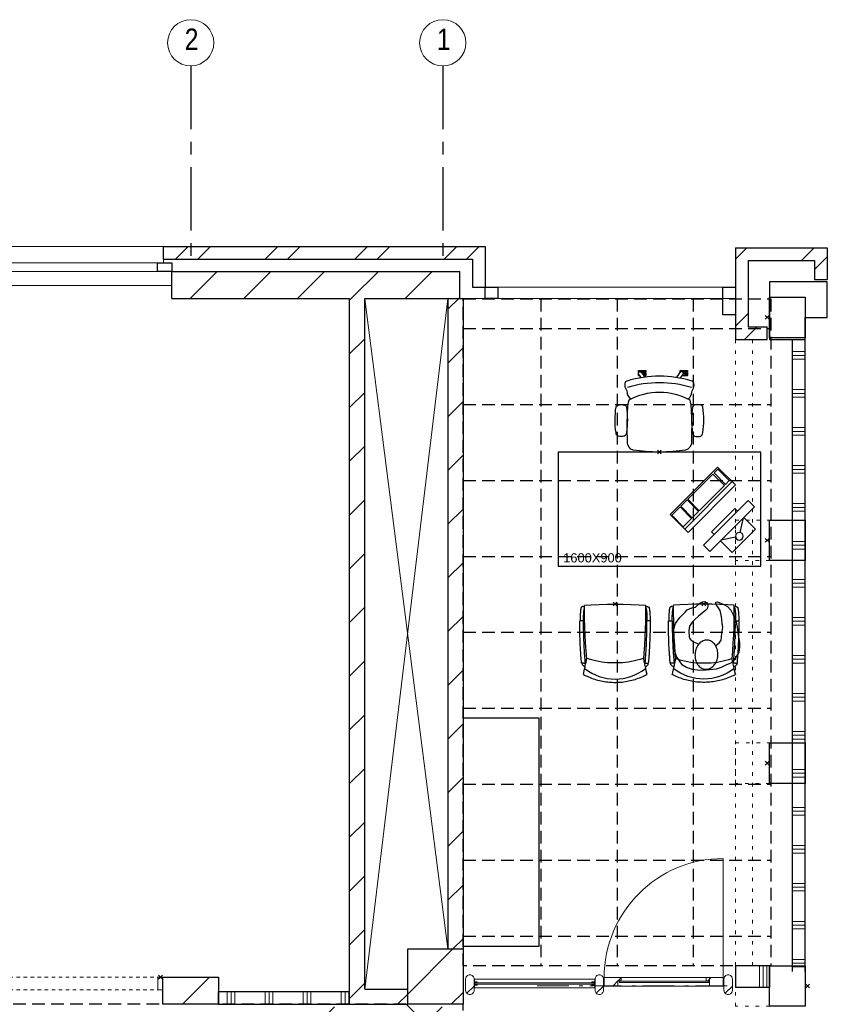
# Model space of a CAD drawing. Header units: millimetres. Extents: x -75976 to 232306, y 42824 to 140527.
# Tile 17 of 199: x 17552 to 23927, y 88835 to 96611. Entities that reach past the tile are written whole.
import ezdxf

# ---------------------------------------------------------------- set-up
doc = ezdxf.new("R2010")
doc.units = ezdxf.units.MM
doc.header["$LTSCALE"] = 400
doc.header["$PDMODE"] = 3
doc.header["$PDSIZE"] = 15
for name, pattern in [('CENTER', [2, 1.25, -0.25, 0.25, -0.25]), ('HIDDEN', [0.375, 0.25, -0.125]), ('STYLE_05', [0.208282, 0.069427, -0.138855]), ('STYLE_06', [1.041641, 0.625, -0.208282, 0.069427, -0.138931]), ('STYLE_21', [0.138889, 0.069444, -0.069444])]:
    doc.linetypes.add(name, pattern=pattern)
for name, color, linetype in [('-gd', 2, 'Continuous'), ('-ve', 2, 'HIDDEN'), ('co2-1-n-1-0-8_ip0', 7, 'Continuous'), ('inr', 4, 'Continuous'), ('plafond', 255, 'HIDDEN'), ('plat', 5, 'Continuous'), ('sona-s008_ip0', 7, 'Continuous'), ('stramien', 1, 'CENTER'), ('symbol', 1, 'Continuous'), ('timmerwerk-ge', 150, 'Continuous')]:
    doc.layers.add(name, color=color, linetype=linetype)
for name, color, linetype, lineweight in [('Buitenkozijnen', 140, 'Continuous', 15), ('Interieur-scheidingswand-vertikaal', 5, 'Continuous', 25), ('Interieur-systeemwand glas', 140, 'STYLE_21', 15), ('mat-baksteen', 5, 'Continuous', 25), ('mat-beton (ihwg)', 5, 'Continuous', 25), ('mat-glas-hor', 140, 'Continuous', 15), ('mat-kalkzandsteen', 5, 'Continuous', 25), ('mat-naaldhout', 140, 'Continuous', 15), ('mat-scheidingswand-horizontaal', 5, 'Continuous', 25), ('None', 7, 'Continuous', 9)]:
    doc.layers.add(name, color=color, linetype=linetype, lineweight=lineweight)
doc.styles.add('Arial', font='arial.ttf', dxfattribs={"height": 176.388889})
doc.styles.add('Arial Narrow', font='ARIALN.TTF', dxfattribs={"height": 222.25})

# ---------------------------------------------------------------- blocks, each defined once
blk = doc.blocks.new('*X73')
at = {"layer": 'None', "lineweight": 9}
for p, q in [((-20994.2, 8280), (-20780.2, 8494)), ((-20570, 8280), (-20356, 8494)), ((-20145.7, 8280), (-19931.7, 8494)), ((-19721.4, 8280), (-19507.4, 8494)), ((-19297.2, 8280), (-19083.2, 8494)), ((-18872.9, 8280), (-18863.9, 8289))]:
    blk.add_line(p, q, dxfattribs=at)
blk = doc.blocks.new('*X74')
at = {"layer": 'None', "lineweight": 9}
for p, q in [((-21108.5, 8590), (-21008.5, 8690)), ((-20932.1, 8590), (-20832.1, 8690)), ((-20401.4, 8590), (-20301.4, 8690)), ((-20225, 8590), (-20125, 8690)), ((-19694.3, 8590), (-19594.3, 8690)), ((-19517.9, 8590), (-19417.9, 8690)), ((-18987.2, 8590), (-18887.2, 8690)), ((-18810.8, 8590), (-18710.8, 8690))]:
    blk.add_line(p, q, dxfattribs=at)
blk = doc.blocks.new('*X80')
at = {"layer": 'None', "lineweight": 9}
blk.add_line((-21053.8, 2705), (-20839.8, 2919), dxfattribs=at)
blk = doc.blocks.new('*X81')
at = {"layer": 'None', "lineweight": 9}
for p, q in [((-19275.9, 2785.8), (-18919.7, 3142)), ((-18932.5, 2705), (-18838.9, 2798.5))]:
    blk.add_line(p, q, dxfattribs=at)
blk = doc.blocks.new('Gevelpui best-uitbr 1330 (2D)')
at = {"layer": 'Buitenkozijnen', "lineweight": 15}
for p, q in [((-731.5, 71), (731.5, 71)), ((-731.5, 4), (-731.5, 71)), ((-731.5, 4), (731.5, 4)), ((731.5, 4), (731.5, 71))]:
    blk.add_line(p, q, dxfattribs=at)
at = {"layer": 'Buitenkozijnen', "color": 92, "lineweight": 25}
for points in [[(-731.5, 71), (-617.5, 71), (-617.5, 4), (-731.5, 4)], [(617.5, 71), (731.5, 71), (731.5, 4), (617.5, 4)]]:
    blk.add_lwpolyline(points, close=True, dxfattribs=at)
at = {"layer": 'None', "color": 43, "linetype": 'Continuous', "lineweight": 9}
blk.add_line((-731.5, -107), (731.5, -107), dxfattribs=at)
at = {"layer": 'None', "color": 43, "linetype": 'Continuous', "lineweight": 9, "flags": 128}
blk.add_lwpolyline([(-665, 71), (-665, 200), (665, 200), (665, 71)], dxfattribs=at)
blk = doc.blocks.new('*X87')
at = {"layer": 'None', "lineweight": 9}
for p, q in [((-20700, 2705), (-20700, 2805)), ((-20670, 2705), (-20670, 2805)), ((-20640, 2705), (-20640, 2805)), ((-20400, 2705), (-20400, 2805)), ((-20370, 2705), (-20370, 2805)), ((-20340, 2705), (-20340, 2805)), ((-20100, 2705), (-20100, 2805)), ((-20070, 2705), (-20070, 2805)), ((-20040, 2705), (-20040, 2805)), ((-19800, 2705), (-19800, 2805)), ((-19770, 2705), (-19770, 2805)), ((-19740, 2705), (-19740, 2805))]:
    blk.add_line(p, q, dxfattribs=at)
blk = doc.blocks.new('systeemwandstijl 880 hoh')
at = {"layer": 'Interieur-systeemwand glas', "color": 43, "linetype": 'Continuous', "lineweight": 9}
blk.add_lwpolyline([(0, 20), (100, 20), (100, -20), (0, -20)], close=True, dxfattribs=at)
at = {"layer": 'Interieur-systeemwand glas', "color": 43, "linetype": 'Continuous', "lineweight": 15}
blk.add_point((0, 0), dxfattribs=at)
blk = doc.blocks.new('Systeemwand B (2D)')
at = {"layer": 'Interieur-systeemwand glas', "lineweight": 15}
for p, q in [((0, 50), (1323, 50)), ((0, -50), (1323, -50))]:
    blk.add_line(p, q, dxfattribs=at)
at = {"layer": 'None', "color": 7, "rotation": 270}
blk.add_blockref('systeemwandstijl 880 hoh', (20, 50), dxfattribs=at)
at = {"layer": 'None', "color": 7, "xscale": -1, "rotation": 90}
blk.add_blockref('systeemwandstijl 880 hoh', (1303, 50), dxfattribs=at)
blk = doc.blocks.new('*X91')
at = {"layer": 'None', "lineweight": 9}
for p, q in [((-18958.9, 8194), (-18872.9, 8280)), ((-18958.9, 7769.7), (-18838.9, 7889.7)), ((-18958.9, 7345.4), (-18838.9, 7465.4)), ((-18958.9, 6921.2), (-18838.9, 7041.2)), ((-18958.9, 6496.9), (-18838.9, 6616.9)), ((-18958.9, 6072.6), (-18838.9, 6192.6)), ((-18958.9, 5648.4), (-18838.9, 5768.4)), ((-18958.9, 5224.1), (-18838.9, 5344.1)), ((-18958.9, 4799.8), (-18838.9, 4919.8)), ((-18958.9, 4375.6), (-18838.9, 4495.6)), ((-18958.9, 3951.3), (-18838.9, 4071.3)), ((-18958.9, 3527.1), (-18838.9, 3647.1)), ((-18919.7, 3142), (-18838.9, 3222.8))]:
    blk.add_line(p, q, dxfattribs=at)
blk = doc.blocks.new('*X92')
at = {"layer": 'None', "lineweight": 9}
blk.add_line((-19356.7, 2705), (-19275.9, 2785.8), dxfattribs=at)
blk = doc.blocks.new('*X93')
at = {"layer": 'None', "lineweight": 9}
for p, q in [((-19734.9, 8266.5), (-19721.4, 8280)), ((-19734.9, 7842.2), (-19614.9, 7962.2)), ((-19734.9, 7418), (-19614.9, 7538)), ((-19734.9, 6993.7), (-19614.9, 7113.7)), ((-19734.9, 6569.4), (-19614.9, 6689.4)), ((-19734.9, 6145.2), (-19614.9, 6265.2)), ((-19734.9, 5720.9), (-19614.9, 5840.9)), ((-19734.9, 5296.6), (-19614.9, 5416.6)), ((-19734.9, 4872.4), (-19614.9, 4992.4)), ((-19734.9, 4448.1), (-19614.9, 4568.1)), ((-19734.9, 4023.8), (-19614.9, 4143.8)), ((-19734.9, 3599.6), (-19614.9, 3719.6)), ((-19734.9, 3175.3), (-19614.9, 3295.3)), ((-19734.9, 2751.1), (-19614.9, 2871.1))]:
    blk.add_line(p, q, dxfattribs=at)
blk = doc.blocks.new('*U106')
at = {"layer": 'None', "color": 43, "linetype": 'Continuous', "lineweight": 9}
for p, q in [((-19614.9, 8276), (-18958.9, 3142)), ((-18958.9, 8276), (-19614.9, 2825))]:
    blk.add_line(p, q, dxfattribs=at)
blk = doc.blocks.new('SONA-S008_B2')
at = {"layer": '-gd'}
blk.add_open_spline([(-253, -509.5), (-87.8, -560.2), (87.8, -560.2), (253, -509.5)], degree=3, dxfattribs=at)
for points in [[(-206.6, -15.8), (-79.4, 5.3), (79.6, 5.3), (206.6, -15.8)], [(-253, -272.1), (-257.1, -206.8), (-252.1, -139.2), (-253, -73.9)], [(-253, -73.9), (-253.4, -51.6), (-233.1, -20.2), (-206.6, -15.8)], [(206.6, -15.8), (233.1, -20.2), (253.4, -51.6), (253, -73.9)], [(253, -73.9), (252.1, -139.2), (257.1, -206.8), (253, -272.1)], [(-342.5, -153.6), (-353.5, -221.1), (-351.5, -287.6), (-342.5, -355.4)], [(-325.3, -126.1), (-337, -131.7), (-340.4, -140.8), (-342.5, -153.6)], [(-277.9, -126.1), (-287.8, -121.3), (-315.3, -121.3), (-325.3, -126.1)], [(-260.7, -153.6), (-262.7, -140.8), (-266.2, -131.7), (-277.9, -126.1)], [(-260.7, -355.4), (-251.6, -287.6), (-249.7, -221.1), (-260.7, -153.6)], [(260.6, -355.4), (251.6, -287.6), (249.7, -221.1), (260.6, -153.6)], [(260.6, -153.6), (262.7, -140.8), (266.2, -131.7), (277.9, -126.1)], [(277.9, -126.1), (287.8, -121.3), (315.3, -121.3), (325.3, -126.1)], [(325.3, -126.1), (337, -131.7), (340.4, -140.8), (342.5, -153.6)], [(342.5, -153.6), (353.4, -221.1), (351.5, -287.6), (342.5, -355.4)], [(-255.2, -303.9), (-254.1, -304.3), (-252.9, -304.7), (-251.7, -305.1)], [(-238.9, -411.5), (-253, -365.7), (-250.2, -318.7), (-253, -272.1)], [(253, -272.1), (250.2, -318.7), (253, -365.7), (238.9, -411.5)], [(251.9, -297.7), (252.9, -297.4), (253.8, -297.1), (254.7, -296.8)], [(-342.5, -355.4), (-341.5, -363), (-333.6, -369.9), (-326.1, -371.8)], [(-326.1, -371.8), (-310.3, -375.7), (-292.8, -375.7), (-277, -371.8)], [(-277, -371.8), (-269.5, -369.9), (-261.7, -363), (-260.7, -355.4)], [(-250.7, -332.5), (-253.1, -331.7), (-255.4, -330.9), (-257.6, -330.2)], [(256.9, -323.2), (255, -323.8), (253.1, -324.4), (251, -325.1)], [(277, -371.8), (269.5, -369.9), (261.7, -363), (260.6, -355.4)], [(326.1, -371.8), (310.3, -375.7), (292.8, -375.7), (277, -371.8)], [(342.5, -355.4), (341.5, -363), (333.6, -369.9), (326.1, -371.8)], [(-227.3, -418.1), (-247.1, -436.6), (-255.7, -455.2), (-255.5, -473.7)], [(238.9, -411.5), (95.4, -494.5), (-95.5, -494.5), (-238.9, -411.5)], [(255.5, -473.7), (255.7, -455.2), (247.1, -436.6), (227.3, -418.1)], [(-272.1, -515.2), (-274.4, -533.8), (-273.7, -555.7), (-258.6, -560.1)], [(-255.5, -473.7), (-255.4, -489), (-270.3, -500.1), (-272.1, -515.2)], [(272.1, -515.2), (270.3, -500.1), (255.4, -489), (255.5, -473.7)], [(258.6, -560.1), (273.7, -555.6), (274.4, -533.8), (272.1, -515.2)], [(-258.6, -560.1), (-77.4, -613.6), (78.8, -613.6), (258.6, -560.1)], [(-222.4, -606.9), (-222.4, -604.9), (-220.7, -603.3), (-218.7, -603.3)], [(-222.4, -615.1), (-222.4, -615.1), (-222.4, -606.9), (-222.4, -606.9)], [(-218.8, -615.1), (-218.8, -615.1), (-222.4, -615.1), (-222.4, -615.1)], [(-222.4, -629.9), (-222.4, -629.9), (-222.4, -618.1), (-222.4, -618.1)], [(-222.4, -618.1), (-222.4, -618.1), (-198.5, -618.1), (-198.5, -618.1)], [(-198.5, -615.1), (-198.5, -615.1), (-218.8, -615.1), (-218.8, -615.1)], [(-218.7, -603.3), (-218.7, -603.3), (-192, -603.3), (-176.8, -603.3)], [(-198.5, -618.1), (-198.5, -618.1), (-198.5, -615.1), (-198.5, -615.1)], [(-198.5, -615.1), (-198.5, -615.1), (-186.7, -615.2), (-186.7, -615.2)], [(-198.5, -618.1), (-198.5, -618.1), (-189.1, -618.2), (-187.1, -618.2)], [(-182.7, -633.4), (-188.4, -629.2), (-189.7, -621.1), (-185.5, -615.4)], [(-185.4, -615.2), (-186.2, -615.2), (-186.7, -615.2), (-186.7, -615.2)], [(-186.7, -615.2), (-186.7, -615.2), (-186.7, -616.4), (-186.7, -617.3)], [(-185.5, -615.4), (-185.5, -615.4), (-176.5, -602.9), (-162.6, -583.8)], [(-134.5, -588.9), (-152.4, -613.6), (-164.7, -630.5), (-164.7, -630.5)], [(106.4, -606.6), (106.4, -604.6), (108, -603), (110, -603)], [(106.4, -614.8), (106.4, -614.8), (106.4, -606.6), (106.4, -606.6)], [(110.1, -614.8), (110.1, -614.8), (106.4, -614.8), (106.4, -614.8)], [(106.4, -629.7), (106.4, -629.7), (106.4, -617.8), (106.4, -617.8)], [(106.4, -617.8), (106.4, -617.8), (130.3, -617.8), (130.3, -617.8)], [(110, -603), (110, -603), (115.6, -603), (123.1, -603)], [(130.3, -614.8), (130.3, -614.8), (110.1, -614.8), (110.1, -614.8)], [(143.1, -630.4), (143.1, -630.4), (131.8, -614.9), (115.2, -592)], [(130.3, -617.8), (130.3, -617.8), (130.3, -614.8), (130.3, -614.8)], [(130.3, -614.8), (130.3, -614.8), (130.9, -614.8), (131.7, -614.8)], [(130.3, -617.8), (130.3, -617.8), (131.9, -617.8), (133.9, -617.8)], [(143.7, -587.5), (156, -604.4), (163.9, -615.2), (163.9, -615.2)], [(154.9, -602.9), (159.4, -602.9), (162.3, -602.9), (162.3, -602.9)], [(163.9, -615.2), (168.1, -621), (166.8, -629.1), (161.1, -633.2)], [(162.3, -602.9), (164.4, -602.9), (166, -604.6), (166, -606.6)], [(166, -614.8), (166, -614.8), (164.6, -614.8), (163.5, -614.8)], [(165.3, -617.8), (165.8, -617.8), (166, -617.8), (166, -617.8)], [(166, -606.6), (166, -606.6), (166, -614.8), (166, -614.8)], [(166, -617.8), (166, -617.8), (166, -618.6), (166, -619.9)], [(-222.5, -641.1), (-222.5, -641.1), (-222.4, -632.9), (-222.4, -632.9)], [(-218.8, -644.8), (-220.8, -644.8), (-222.5, -643.1), (-222.5, -641.1)], [(-198.6, -630), (-198.6, -630), (-222.4, -629.9), (-222.4, -629.9)], [(-222.4, -632.9), (-222.4, -632.9), (-218.8, -632.9), (-218.8, -632.9)], [(-218.8, -632.9), (-218.8, -632.9), (-198.6, -633), (-198.6, -633)], [(-166.5, -644.9), (-166.5, -644.9), (-218.8, -644.8), (-218.8, -644.8)], [(-198.6, -633), (-198.6, -633), (-198.6, -630), (-198.6, -630)], [(-198.6, -630), (-198.6, -630), (-186.7, -630), (-186.7, -630)], [(-198.6, -633), (-198.6, -633), (-186.7, -633), (-186.7, -633)], [(-185.9, -630), (-186.4, -630), (-186.7, -630), (-186.7, -630)], [(-186.7, -630), (-186.7, -630), (-186.7, -633), (-186.7, -633)], [(-186.7, -633), (-186.7, -633), (-185.3, -633), (-183.1, -633)], [(-164.7, -630.5), (-168.8, -636.2), (-176.9, -637.5), (-182.7, -633.4)], [(-182.7, -633.4), (-182.7, -633.4), (-182.7, -633.4), (-182.7, -633.4)], [(-167.1, -633), (-166.7, -633), (-166.5, -633), (-166.5, -633)], [(-166.5, -633), (-166.5, -633), (-162.9, -633.1), (-162.9, -633.1)], [(-162.9, -641.3), (-162.9, -643.3), (-164.5, -644.9), (-166.5, -644.9)], [(-162.8, -630.1), (-162.8, -630.1), (-163.4, -630.1), (-164.4, -630)], [(-162.9, -633.1), (-162.9, -633.1), (-162.9, -641.3), (-162.9, -641.3)], [(-162.8, -628), (-162.8, -629.2), (-162.8, -630.1), (-162.8, -630.1)], [(130.3, -629.6), (130.3, -629.6), (106.4, -629.7), (106.4, -629.7)], [(106.4, -640.9), (106.4, -640.9), (106.4, -632.7), (106.4, -632.7)], [(106.4, -632.7), (106.4, -632.7), (110.1, -632.7), (110.1, -632.7)], [(110.1, -644.5), (108.1, -644.5), (106.5, -642.9), (106.4, -640.9)], [(110.1, -632.7), (110.1, -632.7), (130.3, -632.6), (130.3, -632.6)], [(162.4, -644.4), (162.4, -644.4), (110.1, -644.5), (110.1, -644.5)], [(130.3, -632.6), (130.3, -632.6), (130.3, -629.6), (130.3, -629.6)], [(130.3, -629.6), (130.3, -629.6), (142.1, -629.6), (142.1, -629.6)], [(130.3, -632.6), (130.3, -632.6), (142.2, -632.6), (142.2, -632.6)], [(142.5, -629.6), (142.3, -629.6), (142.1, -629.6), (142.1, -629.6)], [(142.1, -629.6), (142.1, -629.6), (142.2, -632.6), (142.2, -632.6)], [(142.2, -632.6), (142.2, -632.6), (143.3, -632.6), (145.1, -632.6)], [(161.1, -633.2), (155.3, -637.4), (147.2, -636.1), (143.1, -630.4)], [(161.1, -633.2), (161.1, -633.2), (161.1, -633.2), (161.1, -633.2)], [(161.8, -632.6), (162.2, -632.6), (162.4, -632.6), (162.4, -632.6)], [(162.4, -632.6), (162.4, -632.6), (166, -632.6), (166, -632.6)], [(166, -640.8), (166, -642.8), (164.4, -644.4), (162.4, -644.4)], [(166, -629.6), (166, -629.6), (165.4, -629.6), (164.4, -629.6)], [(166, -625.7), (166, -627.8), (166, -629.6), (166, -629.6)], [(166, -632.6), (166, -632.6), (166, -640.8), (166, -640.8)]]:
    blk.add_open_spline(points, degree=3)
at = {"layer": 'sona-s008_ip0'}
blk.add_point((0, 0), dxfattribs=at)
blk = doc.blocks.new('SYMB-CMP4_B2')
for p, q in [((-130, 558.1), (130, 558.1)), ((-130, 558.1), (-130, 428.1)), ((130, 558.1), (130, 428.1)), ((-25.3, 491.9), (-125, 428.1)), ((25.3, 491.9), (125, 428.1)), ((-250, 358.1), (-250, 428.1)), ((-250, 428.1), (0, 428.1)), ((250, 428.1), (0, 428.1)), ((250, 358.1), (250, 428.1)), ((0, 358.1), (-250, 358.1)), ((-130, 358.1), (-130, 328.1)), ((-130, 328.1), (0, 328.1)), ((0, 358.1), (250, 358.1)), ((130, 328.1), (0, 328.1)), ((130, 358.1), (130, 328.1)), ((265, 200), (-265, 200)), ((-265, 200), (-265, 0)), ((265, 162.9), (-265, 162.9)), ((265, 0), (265, 200)), ((-166.8, 141.5), (-259.7, 141.5)), ((-259.7, 12.9), (-259.7, 141.5)), ((-166.8, 12.9), (-166.8, 141.5)), ((-88, 141.5), (-159.1, 141.5)), ((-159.1, 12.9), (-159.1, 141.5)), ((-88, 12.9), (-88, 141.5)), ((200.4, 141.5), (-81.5, 141.5)), ((-81.5, 12.9), (-81.5, 141.5)), ((200.4, 12.9), (200.4, 141.5)), ((254.7, 141.5), (212.3, 141.5)), ((212.3, 12.9), (212.3, 141.5)), ((254.7, 12.9), (254.7, 141.5)), ((-265, 0), (265, 0)), ((-166.8, 12.9), (-259.7, 12.9)), ((-88, 12.9), (-159.1, 12.9)), ((200.4, 12.9), (-81.5, 12.9)), ((254.7, 12.9), (212.3, 12.9))]:
    blk.add_line(p, q)
blk.add_circle((0, 508.1), 30)
blk = doc.blocks.new('nok')
at = {"layer": 'None', "color": 43, "linetype": 'STYLE_05', "lineweight": 9}
blk.add_lwpolyline([(-135, 160), (135, 160), (135, -160), (-135, -160)], close=True, dxfattribs=at)
blk = doc.blocks.new('*X817')
at = {"layer": 'None', "lineweight": 9}
for p, q in [((-16238.9, 7860), (-16138.9, 7860)), ((-16238.9, 7830), (-16138.9, 7830)), ((-16238.9, 7800), (-16138.9, 7800)), ((-16238.9, 7560), (-16138.9, 7560)), ((-16238.9, 7530), (-16138.9, 7530)), ((-16238.9, 7500), (-16138.9, 7500)), ((-16238.9, 7260), (-16138.9, 7260)), ((-16238.9, 7230), (-16138.9, 7230)), ((-16238.9, 7200), (-16138.9, 7200)), ((-16238.9, 6960), (-16138.9, 6960)), ((-16238.9, 6930), (-16138.9, 6930)), ((-16238.9, 6900), (-16138.9, 6900)), ((-16238.9, 6660), (-16138.9, 6660)), ((-16238.9, 6630), (-16138.9, 6630)), ((-16238.9, 6600), (-16138.9, 6600)), ((-16238.9, 6360), (-16138.9, 6360)), ((-16238.9, 6330), (-16138.9, 6330)), ((-16238.9, 6300), (-16138.9, 6300)), ((-16238.9, 6060), (-16138.9, 6060)), ((-16238.9, 6030), (-16138.9, 6030)), ((-16238.9, 6000), (-16138.9, 6000)), ((-16238.9, 5760), (-16138.9, 5760)), ((-16238.9, 5730), (-16138.9, 5730)), ((-16238.9, 5700), (-16138.9, 5700)), ((-16238.9, 5460), (-16138.9, 5460)), ((-16238.9, 5430), (-16138.9, 5430)), ((-16238.9, 5400), (-16138.9, 5400)), ((-16238.9, 5160), (-16138.9, 5160)), ((-16238.9, 5130), (-16138.9, 5130)), ((-16238.9, 5100), (-16138.9, 5100)), ((-16238.9, 4860), (-16138.9, 4860)), ((-16238.9, 4830), (-16138.9, 4830)), ((-16238.9, 4800), (-16138.9, 4800)), ((-16238.9, 4560), (-16138.9, 4560)), ((-16238.9, 4530), (-16138.9, 4530)), ((-16238.9, 4500), (-16138.9, 4500)), ((-16238.9, 4260), (-16138.9, 4260)), ((-16238.9, 4230), (-16138.9, 4230)), ((-16238.9, 4200), (-16138.9, 4200)), ((-16238.9, 3960), (-16138.9, 3960)), ((-16238.9, 3930), (-16138.9, 3930)), ((-16238.9, 3900), (-16138.9, 3900)), ((-16238.9, 3660), (-16138.9, 3660)), ((-16238.9, 3630), (-16138.9, 3630)), ((-16238.9, 3600), (-16138.9, 3600)), ((-16238.9, 3360), (-16138.9, 3360)), ((-16238.9, 3330), (-16138.9, 3330)), ((-16238.9, 3300), (-16138.9, 3300)), ((-16238.9, 3060), (-16138.9, 3060)), ((-16238.9, 3030), (-16138.9, 3030)), ((-16238.9, 3000), (-16138.9, 3000))]:
    blk.add_line(p, q, dxfattribs=at)
blk = doc.blocks.new('Kolom 280x320')
at = {"layer": 'mat-beton (ihwg)', "lineweight": 25}
blk.add_lwpolyline([(-300, 160), (-20, 160), (-20, -160), (-300, -160)], close=True, dxfattribs=at)
at = {"layer": 'None', "color": 92, "linetype": 'Continuous', "lineweight": 5}
blk.add_point((0, 0), dxfattribs=at)
blk = doc.blocks.new('Kolom hoek 330x330')
at = {"layer": 'mat-beton (ihwg)', "lineweight": 25, "flags": 128}
blk.add_lwpolyline([(-175, 0), (0, 0), (0, -175), (280, -175), (280, 280), (-175, 280)], close=True, dxfattribs=at)
blk = doc.blocks.new('*X1013')
at = {"layer": 'None', "lineweight": 9}
for p, q in [((-16644.2, 8635.3), (-16599.5, 8680)), ((-16168.7, 8580), (-16068.7, 8680))]:
    blk.add_line(p, q, dxfattribs=at)
blk = doc.blocks.new('*X1014')
at = {"layer": 'None', "lineweight": 9}
blk.add_line((-16063.9, 8508.4), (-15963.9, 8608.4), dxfattribs=at)
blk = doc.blocks.new('*X1038')
at = {"layer": 'None', "lineweight": 9}
for p, q in [((-16688.9, 8590.5), (-16644.2, 8635.3)), ((-16688.9, 8059.8), (-16588.9, 8159.8))]:
    blk.add_line(p, q, dxfattribs=at)
blk = doc.blocks.new('*X1039')
at = {"layer": 'None', "lineweight": 9}
blk.add_line((-16617.3, 7955), (-16517.3, 8055), dxfattribs=at)
blk = doc.blocks.new('*X129')
at = {"layer": 'None', "lineweight": 5}
blk.add_line((-23.7, -23.7), (33.5, 33.5), dxfattribs=at)
blk = doc.blocks.new('houten stijl 67 x 114')
at = {"layer": 'mat-naaldhout', "color": 140, "linetype": 'Continuous', "lineweight": 15, "flags": 128}
blk.add_lwpolyline([(33.5, 0), (33.5, 0, -0.414214), (0, -33.5), (0, -33.5, -0.414214), (-33.5, 0), (-33.5, 88), (-33.5, 88, -0.414214), (0, 121.5), (0, 121.5, -0.414214), (33.5, 88)], format="xyb", close=True, dxfattribs=at)
at = {"layer": 'mat-naaldhout', "color": 140}
blk.add_blockref('*X129', (0, 0), dxfattribs=at)
blk = doc.blocks.new('*X1264')
at = {"layer": 'None', "lineweight": 5}
blk.add_line((-16908, 2891), (-16883, 2916), dxfattribs=at)
blk = doc.blocks.new('*X1265')
at = {"layer": 'None', "lineweight": 5}
for p, q in [((-17657.1, 2849), (-17616.2, 2889.9)), ((-17615.1, 2891), (-17591.2, 2914.9))]:
    blk.add_line(p, q, dxfattribs=at)
blk = doc.blocks.new('*U1266')
at = {"layer": 'mat-glas-hor', "color": 140, "lineweight": 15}
blk.add_lwpolyline([(-16899.5, 2876.5), (-17604.6, 2876.5), (-17604.6, 2888.5), (-16899.5, 2888.5)], close=True, dxfattribs=at)
at = {"layer": 'mat-naaldhout', "color": 140, "linetype": 'Continuous', "lineweight": 15}
for points in [[(-17616.2, 2891), (-17591.2, 2891), (-17591.2, 2916), (-17725.2, 2916), (-17725.2, 2849), (-17616.2, 2849)], [(-16894.2, 2891), (-16919.2, 2891), (-16919.2, 2916), (-16785.2, 2916), (-16785.2, 2849), (-16894.2, 2849)]]:
    blk.add_lwpolyline(points, close=True, dxfattribs=at)
at = {"layer": 'None', "color": 43, "linetype": 'Continuous', "lineweight": 9}
blk.add_line((-16785.2, 3856), (-16785.2, 2916), dxfattribs=at)
at = {"layer": 'None', "color": 8, "lineweight": 5}
blk.add_lwpolyline([(-17725.2, 2916), (-17725.2, 2849), (-16894.2, 2849), (-16894.2, 2916)], close=True, dxfattribs=at)
at = {"layer": 'None', "color": 43, "linetype": 'Continuous', "lineweight": 9}
blk.add_arc((-16785.2, 2916), 940, 90, 180, dxfattribs=at)
at = {"layer": 'mat-naaldhout', "color": 140}
for name in ['*X1265', '*X1264']:
    blk.add_blockref(name, (0, 0), dxfattribs=at)
blk = doc.blocks.new('*U1267')
at = {"layer": 'mat-glas-hor', "color": 8, "lineweight": 5}
blk.add_lwpolyline([(-18751.9, 2834), (-18751.9, 2904), (-17796.9, 2904), (-17796.9, 2834)], close=True, dxfattribs=at)
at = {"layer": 'mat-glas-hor', "color": 140, "lineweight": 15}
blk.add_lwpolyline([(-18745.4, 2864), (-18745.4, 2874), (-17804.9, 2874), (-17804.9, 2864)], close=True, dxfattribs=at)
at = {"layer": 'mat-naaldhout', "color": 140, "linetype": 'Continuous', "lineweight": 15, "flags": 128}
for points in [[(-18751.9, 2879.3), (-18751.9, 2904.3), (-18750.9, 2904.3, -0.414214), (-18748.9, 2902.3), (-18748.9, 2885.8, 0.414214), (-18745.4, 2882.3), (-18728.9, 2882.3, -0.414214), (-18726.9, 2880.3), (-18726.9, 2879.3)], [(-17796.9, 2879.3), (-17796.9, 2904.3), (-17797.9, 2904.3, 0.414214), (-17799.9, 2902.3), (-17799.9, 2885.8, -0.414214), (-17803.4, 2882.3), (-17819.9, 2882.3, 0.414214), (-17821.9, 2880.3), (-17821.9, 2879.3)], [(-18751.9, 2858.7), (-18751.9, 2833.7), (-18750.9, 2833.7, 0.414214), (-18748.9, 2835.7), (-18748.9, 2852.2, -0.414214), (-18745.4, 2855.7), (-18728.9, 2855.7, 0.414214), (-18726.9, 2857.7), (-18726.9, 2858.7)], [(-17796.9, 2858.7), (-17796.9, 2833.7), (-17797.9, 2833.7, -0.414214), (-17799.9, 2835.7), (-17799.9, 2852.2, 0.414214), (-17803.4, 2855.7), (-17819.9, 2855.7, -0.414214), (-17821.9, 2857.7), (-17821.9, 2858.7)]]:
    blk.add_lwpolyline(points, format="xyb", close=True, dxfattribs=at)
at = {"layer": 'None', "color": 7}
for name, p in [('*U1266', (0, 0)), ('houten stijl 67 x 114', (-18785.4, 2816)), ('houten stijl 67 x 114', (-17763.4, 2816)), ('houten stijl 67 x 114', (-16746.4, 2816)), ('houten stijl 67 x 114', (-16746.4, 2816))]:
    blk.add_blockref(name, p, dxfattribs=at)
blk = doc.blocks.new('*X1268')
at = {"layer": 'None', "lineweight": 9}
for p, q in [((-16500, 2837.5), (-16500, 3010)), ((-16470, 2837.5), (-16470, 3010)), ((-16440, 2837.5), (-16440, 3010))]:
    blk.add_line(p, q, dxfattribs=at)
blk = doc.blocks.new('co2-1-n-1-0-8_b2')
for p, q in [((-251.5, -20.3), (-255.8, -20.3)), ((251.5, -20.3), (255.8, -20.3)), ((-249.1, -132.2), (-279.1, -131.7)), ((-251.6, -131.7), (-251.6, -132.2)), ((251.6, -131.7), (251.6, -132.2)), ((-220.5, -431.4), (-220.7, -431.4)), ((220.7, -431.4), (220.5, -431.4)), ((-250, -554.2), (-241.1, -513.2)), ((-239.3, -492.8), (-236.8, -493.3)), ((-231.5, -468.8), (-234.2, -468.3)), ((234.4, -468), (231.4, -468.6)), ((236.7, -493), (239.1, -492.6)), ((241.1, -513.2), (250, -554.2))]:
    blk.add_line(p, q)
at = {"flags": 128}
for points in [[(-238.5, -9.5), (-189.8, -6), (-126.6, -2.7), (-63.3, -0.7), (0, 0)], [(0, 0), (63.3, -0.7), (126.6, -2.7), (189.8, -6), (238.5, -9.5)], [(-255.8, -20.3), (-257.1, -20.4), (-258.3, -20.7), (-259.5, -21.1), (-260.7, -21.6), (-261.9, -22.1), (-263, -22.8), (-264.1, -23.6), (-265.4, -24.8), (-266.8, -26.5), (-267.8, -28.1), (-268.4, -29.4), (-268.8, -30.4), (-269.5, -32.8), (-270, -34.9), (-270.5, -37.1), (-270.9, -39.4), (-271.3, -41.9), (-271.6, -44.3), (-272, -46.9), (-272.4, -49.7), (-272.7, -52.9), (-273.1, -56.4), (-273.5, -60.3), (-273.8, -64.4), (-274.2, -69.1), (-274.6, -74.7), (-275, -81.4), (-275.4, -89.2), (-275.8, -98.1), (-276, -105.6), (-276.2, -113.7), (-276.3, -122.4), (-276.4, -131.8)], [(-223.6, -431.8), (-228.8, -369.6), (-233.1, -307.4), (-236.5, -244.1), (-239, -180.9), (-240.5, -117.6), (-241, -54.2), (-240.8, -12)], [(240.8, -12), (240.9, -73.4), (240.1, -134.8), (238.4, -198.1), (235.7, -261.3), (232, -324.6), (227.4, -387.7), (223.6, -431.8)], [(255.8, -20.3), (257.1, -20.4), (258.3, -20.7), (259.5, -21.1), (260.7, -21.6), (261.9, -22.1), (263, -22.8), (264.1, -23.6), (265.4, -24.8), (266.8, -26.5), (267.8, -28.1), (268.4, -29.4), (268.8, -30.4), (269.5, -32.8), (270, -34.9), (270.5, -37.1), (270.9, -39.4), (271.3, -41.9), (271.6, -44.3), (272, -46.9), (272.4, -49.7), (272.7, -52.9), (273.1, -56.4), (273.5, -60.3), (273.8, -64.4), (274.2, -69.1), (274.6, -74.7), (275, -81.4), (275.4, -89.2), (275.8, -98.1), (276, -105.6), (276.2, -113.7), (276.3, -122.4), (276.4, -131.8)], [(-250, -468), (-253.3, -468.2), (-255.6, -468.2), (-257.8, -468.2), (-259.7, -468), (-261.4, -467.8), (-262.7, -467.5), (-264.9, -466.6), (-266.3, -450.4), (-267.4, -435.8), (-268.5, -422.4), (-269.3, -410.3), (-270, -401), (-270.6, -392.6), (-271.1, -385.1), (-271.5, -378.5), (-271.8, -372.8), (-272.1, -368), (-272.9, -354.6), (-273.7, -340.4), (-274.5, -325.4), (-275.2, -310.1), (-275.8, -294.9), (-276.6, -274.8), (-277.3, -254.8), (-277.8, -234.9), (-278, -228.3), (-278.2, -221.8), (-278.3, -215.3), (-278.4, -208.9), (-278.5, -202.3), (-278.7, -195.2), (-278.8, -187.2), (-278.9, -178.1), (-279, -168.1), (-279.1, -157), (-279.1, -144.8), (-279.1, -131.7)], [(-240.5, -95.2), (-241.5, -95.2), (-243, -95.2), (-244.8, -95.2), (-246.8, -95.2), (-248.9, -95.3), (-251, -95.3)], [(-250, -468), (-248.5, -467.9), (-246.1, -467.6), (-243.8, -467.2), (-241.7, -466.8), (-239.8, -466.3), (-238.2, -465.8), (-237, -465.2), (-235, -464), (-236.3, -448.9), (-237.4, -435.5), (-238.3, -423.4), (-239.1, -412.6), (-239.8, -403.2), (-240.3, -395.1), (-240.8, -388.6), (-241.2, -382.4), (-241.6, -376), (-242, -369.6), (-242.4, -363.2), (-243.5, -343.6), (-244.5, -323.8), (-245.4, -304), (-246.2, -285.1), (-246.9, -266.1), (-247.5, -247.9), (-247.9, -231.1), (-248, -226.2), (-248.2, -220.5), (-248.3, -213.9), (-248.5, -206.4), (-248.6, -197.9), (-248.8, -188.5), (-248.9, -176.2), (-249, -162.7), (-249.1, -147.9), (-249.1, -132.2)], [(249.1, -132.2), (249.1, -146.9), (249, -160.6), (248.9, -172.9), (248.8, -183.9), (248.7, -193.5), (248.5, -201.8), (248.4, -208.3), (248.3, -214.7), (248.2, -221.1), (248, -227.6), (247.9, -234.1), (247.3, -253.9), (246.6, -273.8), (245.9, -293.6), (245, -312.5), (244.1, -331.4), (243.2, -349.5), (242.2, -366.2), (241.9, -371), (241.5, -376.6), (241.1, -383.1), (240.6, -390.6), (240.1, -398.9), (239.4, -408.1), (238.5, -420.2), (237.5, -433.4), (236.4, -447.9), (235, -464), (237, -465.2), (238.2, -465.8), (239.8, -466.3), (241.7, -466.8), (243.8, -467.2), (246.1, -467.6), (248.5, -467.9), (250, -468)], [(240.7, -95.2), (241.5, -95.2), (243, -95.2), (244.8, -95.2), (246.8, -95.2), (248.9, -95.3), (250.8, -95.3)], [(250, -468), (253.3, -468.2), (255.6, -468.2), (257.8, -468.2), (259.7, -468), (261.4, -467.8), (262.7, -467.5), (263.7, -467.1), (265, -466.1), (266, -453.4), (267, -441.6), (267.8, -430.7), (268.6, -420.8), (269.2, -412), (269.8, -404.1), (270.3, -397.1), (270.7, -390.6), (271.1, -384.3), (271.5, -377.9), (271.9, -371.5), (272.3, -365), (273.4, -345.2), (274.5, -325.3), (275.4, -305.3), (276, -290.1), (276.6, -274.8), (277.1, -259.7), (277.6, -245.3), (277.9, -231.9), (278, -226.9), (278.2, -221.2), (278.3, -214.5), (278.5, -206.9), (278.6, -198.4), (278.7, -188.9), (278.9, -176.5), (279, -162.9), (279.1, -148), (279.1, -131.7), (249.1, -132.2)], [(-241.1, -513.2), (-239, -503.7), (-237.1, -494.8), (-234.9, -484.6), (-232.9, -475.3), (-231.1, -466.9), (-229.4, -459.3), (-228, -452.7), (-226.8, -447), (-225.7, -442.2), (-224.9, -438.4)], [(-224.9, -438.4), (-224.4, -436.2), (-224.1, -434.5), (-223.8, -433.2), (-223.6, -432.5)], [(-223.7, -432.8), (-223.7, -432.8), (-223.6, -432.5)], [(-223.6, -431.7), (-223.6, -431.7), (-223.6, -431.8)], [(0, -465.5), (-18.1, -465.2), (-36.1, -464.6), (-59.3, -463.1), (-82.5, -460.9), (-105.6, -457.9), (-128.5, -454.2), (-151.9, -449.7), (-175, -444.4), (-197.9, -438.3), (-220.5, -431.4)], [(220.5, -431.4), (198.1, -438.3), (175.3, -444.3), (152.1, -449.7), (128.5, -454.2), (105.7, -457.9), (82.8, -460.8), (59.5, -463.1), (36.1, -464.6), (18.1, -465.2), (0, -465.5)], [(223.6, -431.8), (223.6, -431.7), (223.6, -431.7)], [(223.6, -432.5), (223.6, -432.5), (223.7, -432.8)], [(223.6, -432.5), (223.7, -432.8), (224, -434), (224.4, -435.9), (224.9, -438.4)], [(224.9, -438.4), (225.7, -442.2), (226.8, -447), (228, -452.7), (229.4, -459.3), (231.1, -466.8), (232.9, -475.2), (234.9, -484.6), (237.1, -494.8), (239, -503.7), (241.1, -513.2)], [(-248.6, -556.9), (-241.7, -560.6), (-230.9, -566), (-220.5, -570.8), (-209.7, -575.6), (-197.7, -580.6), (-185.6, -585.3), (-173.3, -589.7), (-161, -593.7), (-148.6, -597.5), (-136.1, -601), (-123.5, -604.2), (-110.8, -607), (-98.1, -609.6), (-85.4, -611.8), (-72.6, -613.8), (-59.7, -615.4), (-46.8, -616.7), (-33.9, -617.7), (-22.6, -618.2), (-10.7, -618.6), (0, -618.7)], [(0, -618.7), (7.7, -618.6), (19.8, -618.3), (31.2, -617.8), (42.9, -617), (55.8, -615.8), (68.7, -614.3), (81.5, -612.4), (94.3, -610.3), (107, -607.8), (119.7, -605.1), (132.3, -602), (144.8, -598.6), (157.2, -594.9), (169.5, -590.9), (181.8, -586.7), (194, -582.1), (206, -577.2), (217.9, -572), (228.2, -567.2), (238.9, -562), (248.7, -556.9)]]:
    blk.add_lwpolyline(points, dxfattribs=at)
for centre, radius, start, end in [((-251.5, -32.8), 12.5, 31.88123, 90), ((-251.5, -32.8), 12.5, 293.14629, 327.65776), ((-238.3, -12), 2.5, 94.56646, 179.48074), ((238.3, -12), 2.5, 0.51926, 85.43354), ((251.5, -32.8), 12.5, 90, 148.11877), ((251.5, -32.8), 12.5, 212.34224, 246.85371), ((-233.7, -464.5), 3.77, 192.88655, 261.7566), ((-226.1, -432), 2.5, 341.68171, 5.2297), ((-226.1, -431.9), 2.5, 347.79098, 5.22757), ((226.1, -431.9), 2.5, 174.77243, 192.20902), ((226.1, -432), 2.5, 174.778, 187.14446), ((226.1, -432), 2.5, 187.15482, 198.3185), ((234, -464.6), 3.4, 276.6537, 346.92859), ((-233.6, -464.5), 28.8, 186.1005, 258.54259), ((-166.7, -477.3), 75, 191.73142, 197.31644), ((0.2, -200.9), 391.2, 232.63547, 269.9709), ((-0.2, -200.9), 391.2, 270.03074, 307.36288), ((166.7, -477.3), 75, 342.67468, 348.45132), ((234, -464.6), 28.4, 280.35782, 354.00571), ((-247.5, -554.8), 2.5, 167.79098, 242.16084), ((247.5, -554.8), 2.5, 297.83916, 12.20902)]:
    blk.add_arc(centre, radius, start, end)
for points in [[(-243.3, -32.8), (-243.7, -32.8), (-244.1, -33.5), (-245, -36.2), (-245.5, -38.1), (-246.4, -43.2), (-246.9, -46.3), (-247.8, -53.6), (-248.3, -57.8), (-249.1, -67), (-249.5, -72), (-250.2, -82.7), (-250.6, -88.4), (-251.1, -100.3), (-251.3, -106.4), (-251.5, -118.9), (-251.6, -125.3), (-251.6, -131.7)], [(243.3, -32.8), (243.7, -32.8), (244.1, -33.5), (245, -36.2), (245.5, -38.1), (246.4, -43.2), (246.9, -46.3), (247.8, -53.6), (248.3, -57.8), (249.1, -67), (249.5, -72), (250.2, -82.7), (250.6, -88.4), (251.1, -100.3), (251.3, -106.4), (251.5, -118.9), (251.6, -125.3), (251.6, -131.7)]]:
    blk.add_open_spline(points, degree=3, knots=[0, 0, 0, 0, 0.125, 0.125, 0.25, 0.25, 0.375, 0.375, 0.5, 0.5, 0.625, 0.625, 0.75, 0.75, 0.875, 0.875, 0.9994014, 0.9994014, 0.9994014, 0.9994014])
at = {"layer": 'co2-1-n-1-0-8_ip0'}
blk.add_point((0, 0), dxfattribs=at)
blk = doc.blocks.new('SYMB-PS01_B2')
blk.add_lwpolyline([(58.6, 67.4), (69.9, 77.8), (86, 96.6), (96.2, 116.4), (97.7, 170.3), (98.9, 217.4), (92.2, 250.7), (80.6, 302.7), (67.2, 348.9), (45.4, 376.3), (34.1, 387.9), (26.6, 400.2), (25.8, 409.6), (35.8, 414.1), (52.2, 410), (91.1, 399.8), (121.7, 384.5), (148.5, 360), (172.8, 323.3), (197.5, 278.9), (212.1, 231.9), (226.3, 168.8), (242.3, 111.1), (246.7, 76.3), (243.8, 35.7), (228.6, 1.8), (211, -31.7), (189.9, -56.4), (157.6, -74.3), (117.4, -97.9), (79.2, -115.8), (3.3, -132.4), (-46.9, -138.2), (-106.7, -136.4), (-153.5, -126.6), (-188.7, -109.6), (-215.4, -77.6), (-241.3, -46.4), (-264.4, 7.1), (-281.7, 87.7), (-285.3, 159.4), (-274.4, 212.1), (-245.6, 262.8), (-208.8, 307.7), (-193.1, 328.9), (-157.4, 347.2), (-130.7, 355.4), (-98.1, 391.1), (-80.1, 403.4), (-61.1, 407.8), (-46.6, 401.9), (-35.3, 388.5), (-34.1, 373.2), (-36.8, 351.9), (-46.2, 340), (-98.7, 286.6), (-128.1, 256.2), (-144.3, 235.4), (-162, 200.8), (-165.4, 167), (-158.2, 116.6), (-147, 99), (-118, 82.3), (-92.6, 73.9), (-75.3, 68.1)])
blk.add_lwpolyline([(-98.1, -12.2, 0.078796), (-89.7, -57.2, 0.088041), (-69.3, -92.8, 0.105312), (-38.1, -117.4, 0.121926), (-4.5, -124.7, 0.121926), (28.7, -115.5, 0.105312), (58.5, -89.2, 0.088041), (76.7, -52.4, 0.078796), (82.6, -7.1, 0.078796), (74.1, 37.9, 0.088041), (53.8, 73.5, 0.105312), (22.6, 98.1, 0.121926), (-11.1, 105.4, 0.121926), (-44.2, 96.2, 0.105312), (-74, 69.9, 0.088041), (-92.2, 33.1, 0.078796)], format="xyb", close=True)
blk = doc.blocks.new('plat b2')
at = {"layer": 'Buitenkozijnen', "lineweight": 15}
for p, q in [((37020, 15255.09412), (38995, 15255.09412)), ((36820, 15165.09412), (38995, 15165.09412))]:
    blk.add_line(p, q, dxfattribs=at)
at = {"layer": 'Buitenkozijnen', "color": 92, "lineweight": 25}
for points in [[(37020, 15255.09412), (37120, 15255.09412), (37120, 15165.09412), (37020, 15165.09412)], [(38895, 15255.09412), (38995, 15255.09412), (38995, 15035.09412), (38895, 15035.09412)]]:
    blk.add_lwpolyline(points, close=True, dxfattribs=at)
at = {"layer": 'Interieur-scheidingswand-vertikaal', "color": 92, "lineweight": 25}
for p, q in [((39445, 9849.09412), (39445, 14840.09412)), ((39545, 9849.09412), (39545, 14840.09412))]:
    blk.add_line(p, q, dxfattribs=at)
at = {"layer": 'mat-baksteen', "lineweight": 25}
for p, q in [((34480, 15575.09412), (37020, 15575.09412)), ((34480, 15475.09412), (34480, 15575.09412)), ((37020, 15575.09412), (37020, 15255.09412)), ((38995, 15565.09412), (39720, 15565.09412)), ((38995, 15565.09412), (38995, 14840.09412)), ((39720, 15565.09412), (39720, 15315.09412)), ((34480, 15475.09412), (36920, 15475.09412)), ((36920, 15475.09412), (36920, 15255.09412)), ((39095, 15465.09412), (39620, 15465.09412)), ((39095, 15465.09412), (39095, 14940.09412)), ((39620, 15465.09412), (39620, 15315.09412)), ((36920, 15255.09412), (37020, 15255.09412)), ((39620, 15315.09412), (39720, 15315.09412)), ((39095, 14940.09412), (39245, 14940.09412)), ((39245, 14840.09412), (39245, 14940.09412)), ((38995, 14840.09412), (39245, 14840.09412))]:
    blk.add_line(p, q, dxfattribs=at)
at = {"layer": 'mat-kalkzandsteen', "lineweight": 25}
for p, q in [((34546.5, 15379.09412), (36820, 15379.09412)), ((34546.5, 15165.09412), (34546.5, 15379.09412)), ((36820, 15165.09412), (36820, 15379.09412)), ((34546.5, 15165.09412), (35949, 15165.09412)), ((36069, 15165.09412), (36820, 15165.09412)), ((36069, 9710.09412), (36408, 9710.09412)), ((36408, 9590.09412), (36408, 9710.09412)), ((35949, 9590.09412), (36408, 9590.09412))]:
    blk.add_line(p, q, dxfattribs=at)
at = {"layer": 'mat-kalkzandsteen', "color": 92, "lineweight": 25}
for p, q in [((35949, 9590.09412), (35949, 15165.09412)), ((36069, 9710.09412), (36069, 15165.09412)), ((36725, 15165.09412), (36725, 10027.09412)), ((36845, 15165.09412), (36845, 10027.09412))]:
    blk.add_line(p, q, dxfattribs=at)
at = {"layer": 'mat-kalkzandsteen', "lineweight": 25}
for points in [[(36408, 10027.09412), (36845, 10027.09412), (36845, 9590.09412), (36408, 9590.09412)], [(34476.5, 9804.09412), (34913.5, 9804.09412), (34913.5, 9590.09412), (34476.5, 9590.09412)]]:
    blk.add_lwpolyline(points, close=True, dxfattribs=at)
at = {"layer": 'mat-scheidingswand-horizontaal', "lineweight": 25}
for p, q in [((38995, 9895.09412), (38995, 9722.59412)), ((39265, 9895.09412), (38995, 9895.09412)), ((39265, 9895.09412), (39265, 9722.59412)), ((39265, 9722.59412), (38995, 9722.59412)), ((34913.5, 9690.09412), (35949, 9690.09412)), ((34913.5, 9590.09412), (34913.5, 9690.09412)), ((35949, 9590.09412), (35949, 9690.09412)), ((34913.5, 9590.09412), (35949, 9590.09412))]:
    blk.add_line(p, q, dxfattribs=at)
at = {"layer": 'None', "color": 92, "linetype": 'Continuous', "lineweight": 25}
blk.add_line((36820, 15165.09412), (36845, 15161.09412), dxfattribs=at)
at = {"layer": 'None', "color": 43, "linetype": 'STYLE_05', "lineweight": 9}
for p, q in [((38995, 9895.09412), (38995, 15015.09412)), ((39130, 9895.09412), (39130, 14840.09412))]:
    blk.add_line(p, q, dxfattribs=at)
at = {"layer": 'None', "color": 7, "linetype": 'STYLE_06', "lineweight": 9}
blk.add_line((37428.82327, 9735.09412), (38928.82327, 9735.09412), dxfattribs=at)
at = {"layer": 'None', "color": 43, "linetype": 'Continuous', "lineweight": 9}
for centre in [(34695, 17183.93776), (36685, 17183.93776)]:
    blk.add_circle(centre, 182.60642, dxfattribs=at)
at = {"layer": 'stramien'}
for p, q in [((34695, 17001.33134), (34695, 15501.33134)), ((36685, 17001.33134), (36685, 15501.33134))]:
    blk.add_line(p, q, dxfattribs=at)
at = {"layer": 'timmerwerk-ge'}
for points in [[(39195, 13951.45336), (37595, 13951.45336), (37595, 13051.45336), (39195, 13051.45336)], [(37445, 10050.28312), (37445, 11850.28312), (36845, 11850.28312), (36845, 10050.28312)]]:
    blk.add_lwpolyline(points, close=True, dxfattribs=at)
at = {"layer": 'inr', "rotation": 180}
blk.add_blockref('SONA-S008_B2', (38395, 13951.45336), dxfattribs=at)
at = {"layer": 'inr'}
blk.add_blockref('co2-1-n-1-0-8_b2', (38045, 12751.45336), dxfattribs=at)
at = {"layer": 'inr', "xscale": -1}
blk.add_blockref('co2-1-n-1-0-8_b2', (38745, 12751.45336), dxfattribs=at)
at = {"layer": 'Interieur-scheidingswand-vertikaal', "color": 92}
blk.add_blockref('*X817', (55683.94063, 6885.09412), dxfattribs=at)
at = {"layer": 'Interieur-systeemwand glas', "color": 7}
blk.add_blockref('Systeemwand B (2D)', (33153.5, 9754.09412), dxfattribs=at)
at = {"layer": 'mat-baksteen'}
for name in ['*X74', '*X1013', '*X1038', '*X1014', '*X1039']:
    blk.add_blockref(name, (55683.94063, 6885.09412), dxfattribs=at)
at = {"layer": 'mat-beton (ihwg)', "color": 7, "rotation": 180}
for p in [(39245, 15015.09412), (39245, 13255.09412), (39245, 11495.09412)]:
    blk.add_blockref('Kolom 280x320', p, dxfattribs=at)
at = {"layer": 'mat-kalkzandsteen'}
for name in ['*X73', '*X81', '*X80', '*X92']:
    blk.add_blockref(name, (55683.94063, 6885.09412), dxfattribs=at)
at = {"layer": 'mat-kalkzandsteen', "color": 92}
for name in ['*X93', '*X91']:
    blk.add_blockref(name, (55683.94063, 6885.09412), dxfattribs=at)
at = {"layer": 'mat-scheidingswand-horizontaal', "color": 7}
for p in [(39130, 13255.09412), (39130, 11495.09412), (39130, 9735.09412)]:
    blk.add_blockref('nok', p, dxfattribs=at)
at = {"layer": 'mat-scheidingswand-horizontaal'}
for name in ['*X1268', '*X87']:
    blk.add_blockref(name, (55683.94063, 6885.09412), dxfattribs=at)
at = {"layer": 'None', "color": 7}
for name, p in [('Gevelpui best-uitbr 1330 (2D)', (33815, 15375.09412)), ('*U106', (55683.94063, 6885.09412)), ('*U1267', (55683.94063, 6885.09412)), ('Kolom 280x320', (39565, 9735.09412))]:
    blk.add_blockref(name, p, dxfattribs=at)
at = {"layer": 'None', "color": 7, "rotation": 90}
blk.add_blockref('Kolom hoek 330x330', (39545, 15015.09412), dxfattribs=at)
at = {"layer": 'symbol', "xscale": -1, "rotation": 225}
blk.add_blockref('SYMB-CMP4_B2', (38666.56049, 13645.76988), dxfattribs=at)
at = {"layer": 'symbol', "rotation": 354.4023432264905}
blk.add_blockref('SYMB-PS01_B2', (38774.63084, 12360.02446), dxfattribs=at)
at = {"layer": 'None', "color": 8, "char_height": 169.33333, "attachment_point": 1, "style": 'Arial Narrow'}
for s, insert in [('2', (34648.42376, 17296.69535)), ('1', (36638.42376, 17296.69535))]:
    blk.add_mtext(s, dxfattribs=dict(at, insert=insert))
at = {"layer": 'plat', "insert": (37635.53392, 13152.76087), "char_height": 72.601667, "attachment_point": 1, "style": 'Arial'}
blk.add_mtext('1600X900', dxfattribs=at)
blk = doc.blocks.new('plafond b2')
at = {"layer": 'plafond'}
for p, q in [((37460.1, 15161.1), (37460.1, 9895.1)), ((38060.1, 15161.1), (38060.1, 9895.1)), ((38660.1, 15161.1), (38660.1, 9895.1)), ((36845, 14928.1), (39275.2, 14928.1)), ((36845, 14328.1), (39275.2, 14328.1)), ((36845, 13728.1), (39275.2, 13728.1)), ((36845, 13128.1), (39275.2, 13128.1)), ((36845, 12528.1), (39275.2, 12528.1)), ((36845, 11928.1), (39275.2, 11928.1)), ((36845, 11328.1), (39275.2, 11328.1)), ((36845, 10728.1), (39275.2, 10728.1)), ((36845, 10128.1), (39275.2, 10128.1)), ((33851.1, 7590.1), (35851.1, 9590.1)), ((34699.7, 7590.1), (36699.7, 9590.1)), ((36396.7, 9590.1), (36845, 9141.8))]:
    blk.add_line(p, q, dxfattribs=at)
blk.add_lwpolyline([(39275.2, 9895.1), (36845, 9895.1), (36845, 15161.1), (39275.2, 15161.1)], close=True, dxfattribs=at)
blk.add_lwpolyline([(36845, 7590.1), (36845, 9590.1), (27605, 9590.1), (27605, 11913.1), (22945, 11913.1)], dxfattribs=at)

msp = doc.modelspace()

# ---------------------------------------------------------------- block references
at = {"layer": '-ve'}
for name in ['plat b2', 'plafond b2']:
    msp.add_blockref(name, (-15793.14436, 79244.92408), dxfattribs=at)

doc.saveas('drawing.dxf')
